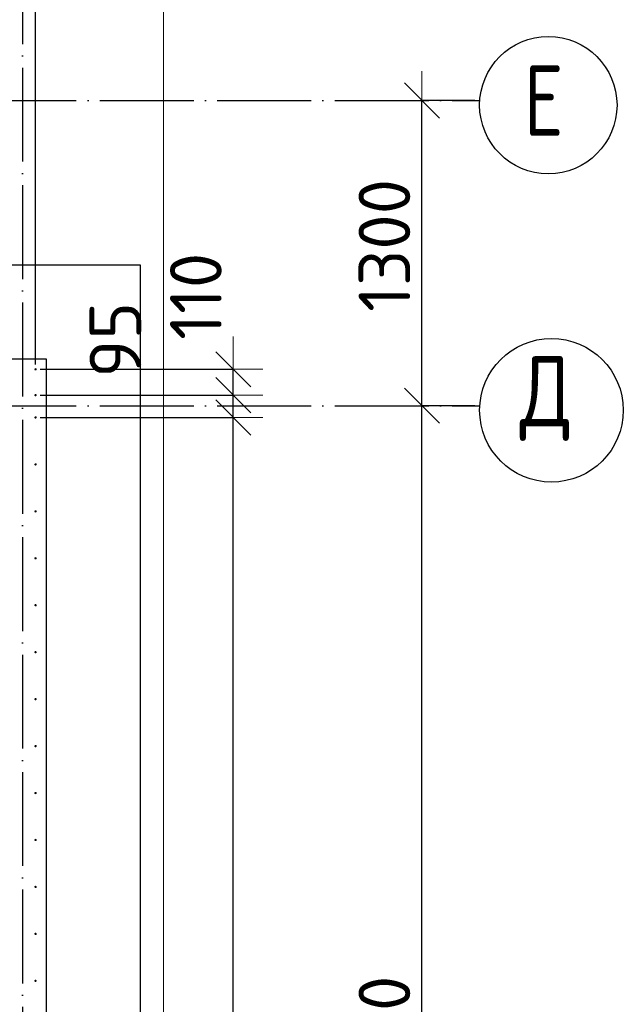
# Model space of a CAD drawing. Header units: millimetres. Extents: x 123094 to 184385, y 26948 to 48500.
# Tile 95 of 104: x 167367 to 169937, y 41350 to 45544. Entities that reach past the tile are written whole.
import ezdxf

# ---------------------------------------------------------------- set-up
doc = ezdxf.new("R2010")
doc.units = ezdxf.units.MM
doc.header["$PDMODE"] = 65
doc.linetypes.add('______11', pattern=[500, 400, -50, 0, -50])
doc.linetypes.add('______5', pattern=[1100, 800, -100, 100, -100])
for name, color, linetype, lineweight in [('Standard', 7, 'Continuous', 25), ('Арм.стержн. Выпуски', 180, 'Continuous', 35), ('Размерная линия_ общее', 7, 'Continuous', 13), ('Стена_ общее', 7, 'Continuous', 35), ('Фундамент_ общее', 7, 'Continuous', 35)]:
    doc.layers.add(name, color=color, linetype=linetype, lineweight=lineweight)
doc.layers.add('Осевая линия_ общее', color=7, linetype='______5', lineweight=13, true_color=0xa0a0a0)
doc.styles.add('ISOCPEUR', font='ISOCPEUR')
doc.dimstyles.new('DIMSTYLE_3', dxfattribs={"dimtxt": 220, "dimasz": 250, "dimexe": 0, "dimexo": 0, "dimgap": 110, "dimtad": 2, "dimdec": 0, "dimrnd": 5, "dimzin": 12, "dimdsep": 46, "dimtxsty": 'ISOCPEUR', "dimblk1": 'ALL_ML_STRICH', "dimblk2": 'ALL_ML_STRICH', "dimsah": 1, "dimcen": 0, "dimclrd": 7, "dimclre": 256, "dimclrt": 7, "dimadec": 0, "dimazin": 0, "dimtfac": 1, "dimtdec": 0, "dimtix": 1, "dimtmove": 2, "dimatfit": 3, "dimfxl": 0, "dimtzin": 0, "dimlwd": 0, "dimlwe": -3, "dimarcsym": 0})
doc.dimstyles.new('DIMSTYLE_5', dxfattribs={"dimtxt": 220, "dimasz": 250, "dimexe": 0, "dimexo": 0, "dimgap": 110, "dimtad": 2, "dimdec": 0, "dimrnd": 5, "dimzin": 12, "dimdsep": 46, "dimtxsty": 'ISOCPEUR', "dimblk1": 'ALL_ML_STRICH', "dimblk2": 'ALL_ML_STRICH', "dimsah": 1, "dimcen": 0, "dimclrd": 7, "dimclre": 256, "dimclrt": 7, "dimadec": 0, "dimazin": 0, "dimtfac": 1, "dimtdec": 0, "dimtix": 1, "dimtmove": 2, "dimatfit": 3, "dimfxl": 0, "dimtvp": 1.2, "dimtzin": 0, "dimlwd": 0, "dimlwe": -3, "dimarcsym": 0})

# ---------------------------------------------------------------- blocks, each defined once
blk = doc.blocks.new('ALL_ML_STRICH')
at = {"color": 0, "linetype": 'ByBlock', "lineweight": -2}
for p, q in [((0, -0.5), (0, 0.5)), ((-0.3, -0.3), (0.3, 0.3)), ((-1, 0), (0.5, 0))]:
    blk.add_line(p, q, dxfattribs=at)
blk = doc.blocks.new('*D7')
at = {"layer": 'DEFPOINTS', "color": 7, "linetype": 'Continuous', "lineweight": 13, "transparency": 33554687}
for p in [(169325.4, 43900), (169080, 38400), (169325.4, 38400)]:
    blk.add_point(p, dxfattribs=at)
at = {"layer": 'Размерная линия_ общее', "color": 253, "linetype": 'Continuous', "lineweight": -2, "true_color": 0xa0a0a0, "transparency": 33554687}
for p, q in [((169305.4, 43900), (169080, 43900)), ((169305.4, 38400), (169080, 38400))]:
    blk.add_line(p, q, dxfattribs=at)
at = {"layer": 'Размерная линия_ общее', "color": 7, "linetype": 'Continuous', "lineweight": -2, "transparency": 33554687}
blk.add_line((169080, 38400), (169080, 43900), dxfattribs=at)
at = {"layer": 'Размерная линия_ общее', "color": 7, "linetype": 'Continuous', "lineweight": 13, "transparency": 33554687, "xscale": 250, "yscale": 250, "zscale": 250}
for p, rotation in [((169080, 43900), 90), ((169080, 38400), 270)]:
    blk.add_blockref('ALL_ML_STRICH', p, dxfattribs=dict(at, rotation=rotation))
at = {"layer": 'Размерная линия_ общее', "color": 7, "linetype": 'Continuous', "lineweight": 13, "transparency": 33554687, "insert": (168920, 41161), "char_height": 220, "width": 880, "attachment_point": 5, "rotation": 90, "style": 'ISOCPEUR'}
blk.add_mtext('\\A1;{5500}', dxfattribs=at)
blk = doc.blocks.new('*D8')
at = {"layer": 'DEFPOINTS', "color": 7, "linetype": 'Continuous', "lineweight": 13, "transparency": 33554687}
for p in [(169325.4, 45200), (169080, 43900), (169325.4, 43900)]:
    blk.add_point(p, dxfattribs=at)
at = {"layer": 'Размерная линия_ общее', "color": 253, "linetype": 'Continuous', "lineweight": -2, "true_color": 0xa0a0a0, "transparency": 33554687}
for p, q in [((169305.4, 45200), (169080, 45200)), ((169305.4, 43900), (169080, 43900))]:
    blk.add_line(p, q, dxfattribs=at)
at = {"layer": 'Размерная линия_ общее', "color": 7, "linetype": 'Continuous', "lineweight": -2, "transparency": 33554687}
blk.add_line((169080, 43900), (169080, 45200), dxfattribs=at)
at = {"layer": 'Размерная линия_ общее', "color": 7, "linetype": 'Continuous', "lineweight": 13, "transparency": 33554687, "xscale": 250, "yscale": 250, "zscale": 250}
for p, rotation in [((169080, 45200), 90), ((169080, 43900), 270)]:
    blk.add_blockref('ALL_ML_STRICH', p, dxfattribs=dict(at, rotation=rotation))
at = {"layer": 'Размерная линия_ общее', "color": 7, "linetype": 'Continuous', "lineweight": 13, "transparency": 33554687, "insert": (168920, 44583), "char_height": 220, "width": 880, "attachment_point": 5, "rotation": 90, "style": 'ISOCPEUR'}
blk.add_mtext('\\A1;{1300}', dxfattribs=at)
blk = doc.blocks.new('*D13')
at = {"layer": 'DEFPOINTS', "color": 7, "linetype": 'Continuous', "lineweight": 13, "transparency": 33554687}
for p in [(167435, 43850), (167435, 31250), (168276.8, 31250)]:
    blk.add_point(p, dxfattribs=at)
at = {"layer": 'Размерная линия_ общее', "color": 253, "linetype": 'Continuous', "lineweight": -2, "true_color": 0xa0a0a0, "transparency": 33554687}
for p, q in [((167455, 43850), (168276.8, 43850)), ((167455, 31250), (168276.8, 31250))]:
    blk.add_line(p, q, dxfattribs=at)
at = {"layer": 'Размерная линия_ общее', "color": 7, "linetype": 'Continuous', "lineweight": -2, "transparency": 33554687}
blk.add_line((168276.8, 31250), (168276.8, 43850), dxfattribs=at)
at = {"layer": 'Размерная линия_ общее', "color": 7, "linetype": 'Continuous', "lineweight": 13, "transparency": 33554687, "xscale": 250, "yscale": 250, "zscale": 250}
for p, rotation in [((168276.8, 43850), 90), ((168276.8, 31250), 270)]:
    blk.add_blockref('ALL_ML_STRICH', p, dxfattribs=dict(at, rotation=rotation))
at = {"layer": 'Размерная линия_ общее', "color": 7, "linetype": 'Continuous', "lineweight": 13, "transparency": 33554687, "insert": (168006.8, 36659), "char_height": 220, "width": 11, "attachment_point": 1, "rotation": 90, "line_spacing_factor": 0.60241, "style": 'ISOCPEUR'}
blk.add_mtext('63х200=12600', dxfattribs=at)
blk = doc.blocks.new('*D14')
at = {"layer": 'DEFPOINTS', "color": 7, "linetype": 'Continuous', "lineweight": 13, "transparency": 33554687}
for p in [(167435, 43945), (167435, 43850), (168276.8, 43850)]:
    blk.add_point(p, dxfattribs=at)
at = {"layer": 'Размерная линия_ общее', "color": 253, "linetype": 'Continuous', "lineweight": -2, "true_color": 0xa0a0a0, "transparency": 33554687}
for p, q in [((167455, 43945), (168276.8, 43945)), ((167455, 43850), (168276.8, 43850))]:
    blk.add_line(p, q, dxfattribs=at)
at = {"layer": 'Размерная линия_ общее', "color": 7, "linetype": 'Continuous', "lineweight": -2, "transparency": 33554687}
blk.add_line((168276.8, 43850), (168276.8, 43945), dxfattribs=at)
at = {"layer": 'Размерная линия_ общее', "color": 7, "linetype": 'Continuous', "lineweight": 13, "transparency": 33554687, "xscale": 250, "yscale": 250, "zscale": 250}
for p, rotation in [((168276.8, 43850), 270), ((168276.8, 43945), 90)]:
    blk.add_blockref('ALL_ML_STRICH', p, dxfattribs=dict(at, rotation=rotation))
at = {"layer": 'Размерная линия_ общее', "color": 7, "linetype": 'Continuous', "lineweight": 13, "transparency": 33554687, "insert": (167774.6, 44180.9), "char_height": 220, "width": 440, "attachment_point": 5, "rotation": 90, "style": 'ISOCPEUR'}
blk.add_mtext('\\A1;{95}', dxfattribs=at)
blk = doc.blocks.new('*D15')
at = {"layer": 'DEFPOINTS', "color": 7, "linetype": 'Continuous', "lineweight": 13, "transparency": 33554687}
for p in [(167435, 44055), (167435, 43945), (168276.8, 43945)]:
    blk.add_point(p, dxfattribs=at)
at = {"layer": 'Размерная линия_ общее', "color": 253, "linetype": 'Continuous', "lineweight": -2, "true_color": 0xa0a0a0, "transparency": 33554687}
for p, q in [((167455, 44055), (168276.8, 44055)), ((167455, 43945), (168276.8, 43945))]:
    blk.add_line(p, q, dxfattribs=at)
at = {"layer": 'Размерная линия_ общее', "color": 7, "linetype": 'Continuous', "lineweight": -2, "transparency": 33554687}
blk.add_line((168276.8, 43945), (168276.8, 44055), dxfattribs=at)
at = {"layer": 'Размерная линия_ общее', "color": 7, "linetype": 'Continuous', "lineweight": 13, "transparency": 33554687, "xscale": 250, "yscale": 250, "zscale": 250}
for p, rotation in [((168276.8, 43945), 270), ((168276.8, 44055), 90)]:
    blk.add_blockref('ALL_ML_STRICH', p, dxfattribs=dict(at, rotation=rotation))
at = {"layer": 'Размерная линия_ общее', "color": 7, "linetype": 'Continuous', "lineweight": 13, "transparency": 33554687, "insert": (168117.3, 44366), "char_height": 220, "width": 660, "attachment_point": 5, "rotation": 90, "style": 'ISOCPEUR'}
blk.add_mtext('\\A1;{110}', dxfattribs=at)
blk = doc.blocks.new('*D444')
at = {"layer": 'DEFPOINTS', "color": 7, "linetype": 'Continuous', "lineweight": 13, "transparency": 33554687}
for p in [(167230, 46497.3), (167230, 44055), (167325, 44055)]:
    blk.add_point(p, dxfattribs=at)
at = {"layer": 'Размерная линия_ общее', "color": 253, "linetype": 'Continuous', "lineweight": -2, "true_color": 0xa0a0a0, "transparency": 33554687}
for p, q in [((167230, 44075), (167230, 46497.3)), ((167325, 44075), (167325, 46497.3))]:
    blk.add_line(p, q, dxfattribs=at)
at = {"layer": 'Размерная линия_ общее', "color": 7, "linetype": 'Continuous', "lineweight": -2, "transparency": 33554687}
blk.add_line((167230, 46497.3), (167325, 46497.3), dxfattribs=at)
at = {"layer": 'Размерная линия_ общее', "color": 7, "linetype": 'Continuous', "lineweight": 13, "transparency": 33554687, "xscale": 250, "yscale": 250, "zscale": 250}
blk.add_blockref('ALL_ML_STRICH', (167325, 46497.3), dxfattribs=at)
at = {"layer": 'Размерная линия_ общее', "color": 7, "linetype": 'Continuous', "lineweight": 13, "transparency": 33554687, "xscale": 250, "yscale": 250, "zscale": 250, "rotation": 180}
blk.add_blockref('ALL_ML_STRICH', (167230, 46497.3), dxfattribs=at)
at = {"layer": 'Размерная линия_ общее', "color": 7, "linetype": 'Continuous', "lineweight": 13, "transparency": 33554687, "insert": (167045.4, 46892.4), "char_height": 220, "width": 440, "attachment_point": 5, "style": 'ISOCPEUR'}
blk.add_mtext('\\A1;{95}', dxfattribs=at)
blk = doc.blocks.new('*D445')
at = {"layer": 'DEFPOINTS', "color": 7, "linetype": 'Continuous', "lineweight": 13, "transparency": 33554687}
for p in [(167325, 46497.3), (167325, 44055), (167435, 44055)]:
    blk.add_point(p, dxfattribs=at)
at = {"layer": 'Размерная линия_ общее', "color": 253, "linetype": 'Continuous', "lineweight": -2, "true_color": 0xa0a0a0, "transparency": 33554687}
for p, q in [((167325, 44075), (167325, 46497.3)), ((167435, 44075), (167435, 46497.3))]:
    blk.add_line(p, q, dxfattribs=at)
at = {"layer": 'Размерная линия_ общее', "color": 7, "linetype": 'Continuous', "lineweight": -2, "transparency": 33554687}
blk.add_line((167325, 46497.3), (167435, 46497.3), dxfattribs=at)
at = {"layer": 'Размерная линия_ общее', "color": 7, "linetype": 'Continuous', "lineweight": 13, "transparency": 33554687, "xscale": 250, "yscale": 250, "zscale": 250}
blk.add_blockref('ALL_ML_STRICH', (167435, 46497.3), dxfattribs=at)
at = {"layer": 'Размерная линия_ общее', "color": 7, "linetype": 'Continuous', "lineweight": 13, "transparency": 33554687, "xscale": 250, "yscale": 250, "zscale": 250, "rotation": 180}
blk.add_blockref('ALL_ML_STRICH', (167325, 46497.3), dxfattribs=at)
at = {"layer": 'Размерная линия_ общее', "color": 7, "linetype": 'Continuous', "lineweight": 13, "transparency": 33554687, "insert": (167769.9, 46656.5), "char_height": 220, "width": 660, "attachment_point": 5, "style": 'ISOCPEUR'}
blk.add_mtext('\\A1;{110}', dxfattribs=at)

msp = doc.modelspace()

# ---------------------------------------------------------------- hatches: boundary and pattern name
at = {"layer": 'Арм.стержн. Выпуски', "linetype": 'Continuous', "lineweight": 35, "transparency": 33554687}
for points in [[(167440, 44055), (167439.6, 44056.9), (167438.5, 44058.5), (167436.9, 44059.6), (167435, 44060), (167433.1, 44059.6), (167431.5, 44058.5), (167430.4, 44056.9), (167430, 44055), (167430.4, 44053.1), (167431.5, 44051.5), (167433.1, 44050.4), (167435, 44050), (167436.9, 44050.4), (167438.5, 44051.5), (167439.6, 44053.1)], [(167440, 43945), (167439.6, 43946.9), (167438.5, 43948.5), (167436.9, 43949.6), (167435, 43950), (167433.1, 43949.6), (167431.5, 43948.5), (167430.4, 43946.9), (167430, 43945), (167430.4, 43943.1), (167431.5, 43941.5), (167433.1, 43940.4), (167435, 43940), (167436.9, 43940.4), (167438.5, 43941.5), (167439.6, 43943.1)], [(167440, 43850), (167439.6, 43851.9), (167438.5, 43853.5), (167436.9, 43854.6), (167435, 43855), (167433.1, 43854.6), (167431.5, 43853.5), (167430.4, 43851.9), (167430, 43850), (167430.4, 43848.1), (167431.5, 43846.5), (167433.1, 43845.4), (167435, 43845), (167436.9, 43845.4), (167438.5, 43846.5), (167439.6, 43848.1)], [(167440, 43650), (167439.6, 43651.9), (167438.5, 43653.5), (167436.9, 43654.6), (167435, 43655), (167433.1, 43654.6), (167431.5, 43653.5), (167430.4, 43651.9), (167430, 43650), (167430.4, 43648.1), (167431.5, 43646.5), (167433.1, 43645.4), (167435, 43645), (167436.9, 43645.4), (167438.5, 43646.5), (167439.6, 43648.1)], [(167440, 43450), (167439.6, 43451.9), (167438.5, 43453.5), (167436.9, 43454.6), (167435, 43455), (167433.1, 43454.6), (167431.5, 43453.5), (167430.4, 43451.9), (167430, 43450), (167430.4, 43448.1), (167431.5, 43446.5), (167433.1, 43445.4), (167435, 43445), (167436.9, 43445.4), (167438.5, 43446.5), (167439.6, 43448.1)], [(167440, 43250), (167439.6, 43251.9), (167438.5, 43253.5), (167436.9, 43254.6), (167435, 43255), (167433.1, 43254.6), (167431.5, 43253.5), (167430.4, 43251.9), (167430, 43250), (167430.4, 43248.1), (167431.5, 43246.5), (167433.1, 43245.4), (167435, 43245), (167436.9, 43245.4), (167438.5, 43246.5), (167439.6, 43248.1)], [(167440, 43050), (167439.6, 43051.9), (167438.5, 43053.5), (167436.9, 43054.6), (167435, 43055), (167433.1, 43054.6), (167431.5, 43053.5), (167430.4, 43051.9), (167430, 43050), (167430.4, 43048.1), (167431.5, 43046.5), (167433.1, 43045.4), (167435, 43045), (167436.9, 43045.4), (167438.5, 43046.5), (167439.6, 43048.1)], [(167440, 42850), (167439.6, 42851.9), (167438.5, 42853.5), (167436.9, 42854.6), (167435, 42855), (167433.1, 42854.6), (167431.5, 42853.5), (167430.4, 42851.9), (167430, 42850), (167430.4, 42848.1), (167431.5, 42846.5), (167433.1, 42845.4), (167435, 42845), (167436.9, 42845.4), (167438.5, 42846.5), (167439.6, 42848.1)], [(167440, 42650), (167439.6, 42651.9), (167438.5, 42653.5), (167436.9, 42654.6), (167435, 42655), (167433.1, 42654.6), (167431.5, 42653.5), (167430.4, 42651.9), (167430, 42650), (167430.4, 42648.1), (167431.5, 42646.5), (167433.1, 42645.4), (167435, 42645), (167436.9, 42645.4), (167438.5, 42646.5), (167439.6, 42648.1)], [(167440, 42450), (167439.6, 42451.9), (167438.5, 42453.5), (167436.9, 42454.6), (167435, 42455), (167433.1, 42454.6), (167431.5, 42453.5), (167430.4, 42451.9), (167430, 42450), (167430.4, 42448.1), (167431.5, 42446.5), (167433.1, 42445.4), (167435, 42445), (167436.9, 42445.4), (167438.5, 42446.5), (167439.6, 42448.1)], [(167440, 42250), (167439.6, 42251.9), (167438.5, 42253.5), (167436.9, 42254.6), (167435, 42255), (167433.1, 42254.6), (167431.5, 42253.5), (167430.4, 42251.9), (167430, 42250), (167430.4, 42248.1), (167431.5, 42246.5), (167433.1, 42245.4), (167435, 42245), (167436.9, 42245.4), (167438.5, 42246.5), (167439.6, 42248.1)], [(167440, 42050), (167439.6, 42051.9), (167438.5, 42053.5), (167436.9, 42054.6), (167435, 42055), (167433.1, 42054.6), (167431.5, 42053.5), (167430.4, 42051.9), (167430, 42050), (167430.4, 42048.1), (167431.5, 42046.5), (167433.1, 42045.4), (167435, 42045), (167436.9, 42045.4), (167438.5, 42046.5), (167439.6, 42048.1)], [(167440, 41850), (167439.6, 41851.9), (167438.5, 41853.5), (167436.9, 41854.6), (167435, 41855), (167433.1, 41854.6), (167431.5, 41853.5), (167430.4, 41851.9), (167430, 41850), (167430.4, 41848.1), (167431.5, 41846.5), (167433.1, 41845.4), (167435, 41845), (167436.9, 41845.4), (167438.5, 41846.5), (167439.6, 41848.1)], [(167440, 41650), (167439.6, 41651.9), (167438.5, 41653.5), (167436.9, 41654.6), (167435, 41655), (167433.1, 41654.6), (167431.5, 41653.5), (167430.4, 41651.9), (167430, 41650), (167430.4, 41648.1), (167431.5, 41646.5), (167433.1, 41645.4), (167435, 41645), (167436.9, 41645.4), (167438.5, 41646.5), (167439.6, 41648.1)], [(167440, 41450), (167439.6, 41451.9), (167438.5, 41453.5), (167436.9, 41454.6), (167435, 41455), (167433.1, 41454.6), (167431.5, 41453.5), (167430.4, 41451.9), (167430, 41450), (167430.4, 41448.1), (167431.5, 41446.5), (167433.1, 41445.4), (167435, 41445), (167436.9, 41445.4), (167438.5, 41446.5), (167439.6, 41448.1)]]:
    msp.add_hatch(color=4, dxfattribs=at).paths.add_polyline_path(points)

# ---------------------------------------------------------------- linework, layer by layer
at = {"layer": 'Standard', "color": 7, "linetype": 'Continuous', "lineweight": 13, "transparency": 33554687}
msp.add_lwpolyline([(125100, 29250), (167980, 29250), (167980, 48500), (125100, 48500), (125100, 29250)], dxfattribs=at)
at = {"layer": 'Осевая линия_ общее', "color": 253, "linetype": '______11', "lineweight": -3, "true_color": 0xa0a0a0, "transparency": 33554687}
for p, q in [((167380, 46340), (167380, 27662.1)), ((125200, 45200), (169325.4, 45200)), ((125200, 43900), (169325.4, 43900))]:
    msp.add_line(p, q, dxfattribs=at)
at = {"layer": 'Осевая линия_ общее', "color": 7, "linetype": 'Continuous', "lineweight": -3, "transparency": 33554687}
for centre, radius in [((169617.8, 45180.5), 292.4), ((169631.2, 43880.5), 305.8)]:
    msp.add_circle(centre, radius, dxfattribs=at)
at = {"layer": 'Стена_ общее', "color": 7, "linetype": 'Continuous', "lineweight": 25, "transparency": 33554687}
for p, q in [((167280, 44100), (167480, 44100)), ((167280, 44100), (167480, 44100)), ((167480, 44100), (167480, 31000)), ((167480, 44100), (167480, 31000))]:
    msp.add_line(p, q, dxfattribs=at)
at = {"layer": 'Фундамент_ общее', "color": 7, "lineweight": 25, "transparency": 33554687}
for p, q in [((161290, 44500), (167880, 44500)), ((167880, 44500), (167880, 30600))]:
    msp.add_line(p, q, dxfattribs=at)
at = {"layer": 'Фундамент_ общее', "color": 7, "linetype": 'Continuous', "lineweight": 25, "transparency": 33554687}
for p, q in [((161290, 44500), (167880, 44500)), ((167880, 44500), (167880, 30600))]:
    msp.add_line(p, q, dxfattribs=at)

# ---------------------------------------------------------------- texts
at = {"layer": 'Осевая линия_ общее', "color": 7, "linetype": 'Continuous', "lineweight": -3, "transparency": 33554687, "char_height": 300, "attachment_point": 7, "style": 'ISOCPEUR'}
for s, insert, width in [('\\W0.78;Е', (169512.8, 45050), 326.407), ('\\W0.82;Д', (169496.2, 43750), 392.646)]:
    msp.add_mtext(s, dxfattribs=dict(at, insert=insert, width=width))

# ---------------------------------------------------------------- dimensions: what is measured, and where the dimension line sits
at = {"layer": 'Размерная линия_ общее', "color": 7, "linetype": 'Continuous', "lineweight": 13, "transparency": 33554687}
for base, p1, p2, picture, middle in [((167325, 46497.3), (167230, 44075), (167325, 44075), '*D444', (167045.4, 46892.4)), ((167435, 46497.3), (167325, 44075), (167435, 44075), '*D445', (167769.9, 46656.5))]:
    dim = msp.add_linear_dim(base=base, p1=p1, p2=p2, dimstyle='DIMSTYLE_5', override={"dimpost": '<>', "dimclrd": 7, "dimclre": 253, "dimclrt": 7, "dimlwd": 0, "dimlwe": 65533}, dxfattribs=at)
    dim.commit()
    dim.dimension.update_dxf_attribs({"geometry": picture, "text_midpoint": middle, "dimtype": 160})
for base, p1, p2, dimstyle, picture, middle in [((169080, 45200), (169305.4, 43900), (169305.4, 45200), 'DIMSTYLE_3', '*D8', (168920, 44583)), ((168276.8, 44055), (167455, 43945), (167455, 44055), 'DIMSTYLE_5', '*D15', (168117.3, 44366)), ((168276.8, 43945), (167455, 43850), (167455, 43945), 'DIMSTYLE_5', '*D14', (167774.6, 44180.9)), ((169080, 43900), (169305.4, 38400), (169305.4, 43900), 'DIMSTYLE_3', '*D7', (168920, 41161))]:
    dim = msp.add_linear_dim(base=base, p1=p1, p2=p2, angle=90, dimstyle=dimstyle, override={"dimpost": '<>', "dimclrd": 7, "dimclre": 253, "dimclrt": 7, "dimlwd": 0, "dimlwe": 65533}, dxfattribs=at)
    dim.commit()
    dim.dimension.update_dxf_attribs({"geometry": picture, "text_midpoint": middle, "dimtype": 160})
dim = msp.add_linear_dim(base=(168276.8, 43850), p1=(167455, 31250), p2=(167455, 43850), angle=90, text='63х200=12600', dimstyle='DIMSTYLE_3', override={"dimpost": '<>', "dimclrd": 7, "dimclre": 253, "dimclrt": 7, "dimlwd": 0, "dimlwe": 65533}, dxfattribs=at)
dim.commit()
dim.dimension.update_dxf_attribs({"geometry": '*D13', "text_midpoint": (168166.8, 37550), "dimtype": 160})

doc.saveas('drawing.dxf')
